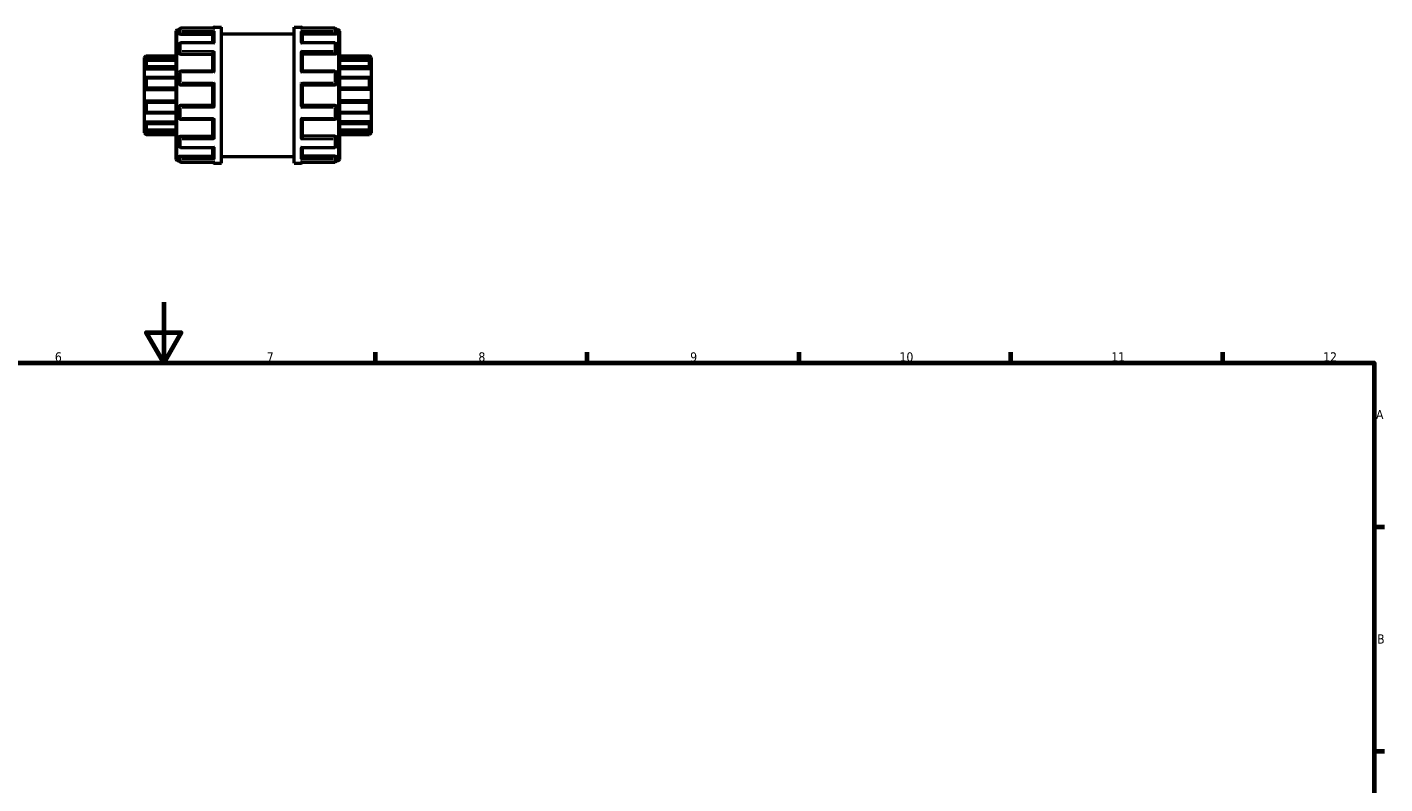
# Model space of a CAD drawing. Header units: millimetres. Extents: x -85 to 901, y -388 to 757.
# Tile 12 of 12: x 375 to 825, y 435 to 685. Entities that reach past the tile are written whole.
import ezdxf

# ---------------------------------------------------------------- set-up
doc = ezdxf.new("R2010")
doc.units = ezdxf.units.MM
for name, color, linetype, lineweight in [('Border (ANSI)', 7, 'Continuous', 70), ('Visible (ANSI)', 7, 'Continuous', 50), ('Visible Narrow (ANSI)', 7, 'Continuous', 35)]:
    doc.layers.add(name, color=color, linetype=linetype, lineweight=lineweight)
doc.styles.add('Note Text (ANSI)', font='tahoma.ttf')

# ---------------------------------------------------------------- blocks, each defined once
blk = doc.blocks.new('Borders Default Border')
at = {"layer": 'Border (ANSI)'}
for p, q in [((490.58, 574), (490.58, 577.45)), ((560.67, 574), (560.67, 577.45)), ((630.75, 574), (630.75, 577.45)), ((700.83, 574), (700.83, 577.45)), ((770.92, 574), (770.92, 577.45)), ((821, 519.75), (824.45, 519.75)), ((821, 445.5), (824.45, 445.5))]:
    blk.add_line(p, q, dxfattribs=at)
at = {"layer": 'Border (ANSI)', "flags": 128}
for points in [[(420.5, 594), (420.5, 574), (414.73, 584), (426.27, 584), (420.5, 574)], [(20, 20), (20, 574), (821, 574), (821, 20), (20, 20)]]:
    blk.add_lwpolyline(points, dxfattribs=at)
at = {"layer": 'Border (ANSI)', "attachment_point": 7, "style": 'Note Text (ANSI)'}
for s, insert, char_height in [('6', (384.49, 574.34), 3.05), ('7', (454.6, 574.4), 3.05), ('8', (524.63, 574.33), 3.05), ('9', (594.7, 574.34), 3.05), ('10', (663.96, 574.34), 3.048), ('11', (734.04, 574.4), 3.048), ('12', (804.13, 574.4), 3.048), ('A', (821.63, 555.35), 3.05), ('B', (821.99, 481.1), 3.05)]:
    blk.add_mtext(s, dxfattribs=dict(at, insert=insert, char_height=char_height))

msp = doc.modelspace()

# ---------------------------------------------------------------- linework, layer by layer
at = {"layer": 'Visible (ANSI)'}
for p, q in [((424.623, 641.255), (424.623, 683.71)), ((424.996, 684.082), (425.523, 684.082)), ((425.523, 683.143), (425.523, 684.068)), ((425.523, 683.143), (425.523, 682.843)), ((437.233, 684.627), (426.082, 684.627)), ((436.773, 679.768), (436.773, 682.948)), ((437.332, 684.982), (439.623, 684.982)), ((439.623, 639.982), (439.623, 684.982)), ((463.623, 639.982), (463.623, 684.982)), ((463.623, 684.982), (465.914, 684.982)), ((477.164, 684.627), (466.013, 684.627)), ((466.473, 679.768), (466.473, 682.948)), ((477.723, 684.082), (478.251, 684.082)), ((477.723, 684.068), (477.723, 683.143)), ((477.723, 682.843), (477.723, 683.143)), ((478.623, 683.71), (478.623, 641.255)), ((425.523, 676.682), (425.523, 679.209)), ((426.082, 682.646), (436.773, 682.646)), ((436.974, 679.768), (426.082, 679.768)), ((439.623, 682.732), (463.623, 682.732)), ((477.164, 679.768), (466.273, 679.768)), ((477.164, 682.646), (466.473, 682.646)), ((477.723, 679.209), (477.723, 676.682)), ((414.123, 674.965), (414.682, 675.524)), ((414.123, 674.797), (414.123, 674.965)), ((414.123, 674.797), (424.623, 674.797)), ((414.123, 673.645), (414.123, 674.797)), ((424.623, 673.943), (414.614, 673.943)), ((414.682, 675.524), (414.682, 675.431)), ((414.682, 675.524), (424.623, 675.524)), ((414.682, 673.872), (414.682, 672.044)), ((425.523, 676.682), (425.523, 676.509)), ((426.082, 676.073), (436.773, 676.073)), ((436.773, 670.427), (436.773, 676.251)), ((466.473, 670.427), (466.473, 676.251)), ((477.164, 676.073), (466.473, 676.073)), ((477.723, 676.509), (477.723, 676.682)), ((478.623, 675.524), (488.564, 675.524)), ((489.123, 674.797), (478.623, 674.797)), ((488.632, 673.943), (478.623, 673.943)), ((488.564, 675.431), (488.564, 675.524)), ((489.123, 674.965), (488.564, 675.524)), ((488.564, 672.044), (488.564, 673.872)), ((489.123, 674.965), (489.123, 674.797)), ((489.123, 674.797), (489.123, 673.645)), ((414.123, 671.245), (414.123, 673.645)), ((414.123, 671.245), (424.623, 671.245)), ((414.123, 668.23), (414.123, 671.245)), ((425.523, 666.416), (425.523, 669.868)), ((436.808, 670.427), (426.082, 670.427)), ((477.164, 670.427), (466.438, 670.427)), ((477.723, 669.868), (477.723, 666.416)), ((489.123, 671.245), (478.623, 671.245)), ((489.123, 673.645), (489.123, 671.245)), ((489.123, 671.245), (489.123, 668.23)), ((414.123, 664.345), (414.123, 668.23)), ((424.623, 668.287), (414.368, 668.287)), ((414.682, 667.963), (414.682, 665.004)), ((426.082, 665.857), (436.773, 665.857)), ((436.773, 659.099), (436.773, 665.865)), ((466.473, 659.099), (466.473, 665.865)), ((466.473, 665.857), (477.164, 665.857)), ((488.878, 668.287), (478.623, 668.287)), ((488.564, 665.004), (488.564, 667.963)), ((489.123, 668.23), (489.123, 664.345)), ((414.123, 664.345), (424.623, 664.345)), ((414.123, 660.619), (414.123, 664.345)), ((414.123, 656.735), (414.123, 660.619)), ((414.123, 660.619), (424.623, 660.619)), ((489.123, 664.345), (478.623, 664.345)), ((489.123, 660.619), (478.623, 660.619)), ((489.123, 664.345), (489.123, 660.619)), ((489.123, 660.619), (489.123, 656.735)), ((414.123, 653.72), (414.123, 656.735)), ((414.368, 656.677), (424.623, 656.677)), ((414.682, 659.96), (414.682, 657.001)), ((425.523, 655.096), (425.523, 658.548)), ((436.773, 659.107), (426.082, 659.107)), ((477.164, 659.107), (466.473, 659.107)), ((477.723, 658.548), (477.723, 655.096)), ((478.623, 656.677), (488.878, 656.677)), ((488.564, 657.001), (488.564, 659.96)), ((489.123, 656.735), (489.123, 653.72)), ((414.123, 651.319), (414.123, 653.72)), ((414.123, 653.72), (424.623, 653.72)), ((414.682, 652.921), (414.682, 651.092)), ((426.082, 654.538), (436.808, 654.538)), ((436.773, 648.713), (436.773, 654.538)), ((466.438, 654.538), (477.164, 654.538)), ((466.473, 648.713), (466.473, 654.538)), ((489.123, 653.72), (478.623, 653.72)), ((488.564, 651.092), (488.564, 652.921)), ((489.123, 653.72), (489.123, 651.319)), ((414.123, 650.168), (414.123, 651.319)), ((414.123, 650), (414.123, 650.168)), ((414.123, 650.168), (424.623, 650.168)), ((414.123, 650), (414.682, 649.441)), ((414.614, 651.022), (424.623, 651.022)), ((414.682, 649.534), (414.682, 649.441)), ((414.682, 649.441), (424.623, 649.441)), ((425.523, 648.456), (425.523, 648.283)), ((425.523, 645.756), (425.523, 648.283)), ((426.082, 648.892), (436.773, 648.892)), ((477.164, 648.892), (466.473, 648.892)), ((477.723, 648.283), (477.723, 648.456)), ((477.723, 648.283), (477.723, 645.756)), ((478.623, 651.022), (488.632, 651.022)), ((489.123, 650.168), (478.623, 650.168)), ((478.623, 649.441), (488.564, 649.441)), ((489.123, 650), (488.564, 649.441)), ((488.564, 649.441), (488.564, 649.534)), ((489.123, 651.319), (489.123, 650.168)), ((489.123, 650.168), (489.123, 650)), ((426.082, 645.197), (436.974, 645.197)), ((436.773, 642.017), (436.773, 645.197)), ((466.273, 645.197), (477.164, 645.197)), ((466.473, 642.017), (466.473, 645.197)), ((424.996, 640.882), (425.523, 640.882)), ((425.523, 642.122), (425.523, 641.822)), ((425.523, 640.897), (425.523, 641.822)), ((426.082, 642.318), (436.773, 642.318)), ((426.082, 640.338), (437.233, 640.338)), ((437.332, 639.982), (439.623, 639.982)), ((439.623, 642.232), (463.623, 642.232)), ((463.623, 639.982), (465.914, 639.982)), ((466.013, 640.338), (477.164, 640.338)), ((477.164, 642.318), (466.473, 642.318)), ((477.723, 641.822), (477.723, 642.122)), ((477.723, 641.822), (477.723, 640.897)), ((477.723, 640.882), (478.251, 640.882))]:
    msp.add_line(p, q, dxfattribs=at)
for centre, radius, start, end in [((424.996, 683.71), 0.373, 90, 180), ((426.082, 684.068), 0.559, 90, 180), ((437.332, 684.423), 0.559, 90, 158.66152), ((465.914, 684.423), 0.559, 21.33848, 90), ((477.164, 684.068), 0.559, 0, 90), ((478.251, 683.71), 0.373, 0, 90), ((426.082, 679.209), 0.559, 90, 180), ((477.164, 679.209), 0.559, 0, 90), ((426.082, 669.868), 0.559, 90, 180), ((477.164, 669.868), 0.559, 0, 90), ((426.082, 666.416), 0.559, 180, 270), ((477.164, 666.416), 0.559, 270, 0), ((426.082, 658.548), 0.559, 90, 180), ((477.164, 658.548), 0.559, 0, 90), ((426.082, 655.096), 0.559, 180, 270), ((477.164, 655.096), 0.559, 270, 0), ((426.082, 645.756), 0.559, 180, 270), ((477.164, 645.756), 0.559, 270, 0), ((424.996, 641.255), 0.373, 180, 270), ((426.082, 640.897), 0.559, 180, 270), ((437.332, 640.541), 0.559, 201.33848, 270), ((465.914, 640.541), 0.559, 270, 338.66152), ((477.164, 640.897), 0.559, 270, 0), ((478.251, 641.255), 0.373, 270, 0)]:
    msp.add_arc(centre, radius, start, end, dxfattribs=at)
for points, knots in [([(426.082, 682.646), (426.012, 682.646), (425.937, 682.651), (425.8, 682.672), (425.737, 682.687), (425.638, 682.722), (425.595, 682.745), (425.537, 682.793), (425.523, 682.819), (425.523, 682.843)], [0, 0, 0, 0, 0.021032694, 0.021032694, 0.042065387, 0.042065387, 0.063457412, 0.063457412, 0.084849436, 0.084849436, 0.084849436, 0.084849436]), ([(436.773, 682.948), (436.773, 682.997), (436.781, 683.048), (436.81, 683.156), (436.834, 683.212), (436.9, 683.332), (436.947, 683.394), (437.046, 683.499), (437.099, 683.544), (437.211, 683.618), (437.27, 683.648), (437.33, 683.668), (437.331, 683.669), (437.332, 683.669)], [0, 0, 0, 0, 0.01571096, 0.01571096, 0.03372509, 0.03372509, 0.0577251, 0.0577251, 0.08141834, 0.08141834, 0.10630015, 0.10630015, 0.10677132, 0.10677132, 0.10677132, 0.10677132]), ([(437.332, 684.618), (437.331, 684.618), (437.33, 684.618), (437.297, 684.624), (437.265, 684.627), (437.233, 684.627)], [-0.000475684, -0.000475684, -0.000475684, -0.000475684, 0, 0, 0.013623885, 0.013623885, 0.013623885, 0.013623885]), ([(466.013, 684.627), (465.982, 684.627), (465.95, 684.624), (465.917, 684.618), (465.915, 684.618), (465.914, 684.618)], [0.092806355, 0.092806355, 0.092806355, 0.092806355, 0.106300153, 0.106300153, 0.106771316, 0.106771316, 0.106771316, 0.106771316]), ([(465.914, 683.669), (465.915, 683.669), (465.917, 683.668), (465.976, 683.648), (466.034, 683.619), (466.144, 683.547), (466.196, 683.503), (466.296, 683.399), (466.343, 683.337), (466.411, 683.216), (466.435, 683.16), (466.465, 683.052), (466.473, 683.001), (466.473, 682.951), (466.473, 682.949), (466.473, 682.948)], [-0.00047568, -0.00047568, -0.00047568, -0.00047568, 0, 0, 0.02470847, 0.02470847, 0.04827211, 0.04827211, 0.07271847, 0.07271847, 0.0910156, 0.0910156, 0.10689384, 0.10689384, 0.10731487, 0.10731487, 0.10731487, 0.10731487]), ([(477.723, 682.843), (477.723, 682.819), (477.709, 682.793), (477.652, 682.745), (477.609, 682.722), (477.509, 682.687), (477.446, 682.672), (477.309, 682.651), (477.234, 682.646), (477.164, 682.646)], [0.085028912, 0.085028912, 0.085028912, 0.085028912, 0.106420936, 0.106420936, 0.127812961, 0.127812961, 0.148845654, 0.148845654, 0.169878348, 0.169878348, 0.169878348, 0.169878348]), ([(437.332, 679.635), (437.331, 679.636), (437.33, 679.637), (437.271, 679.675), (437.213, 679.706), (437.103, 679.749), (437.05, 679.763), (436.992, 679.768), (436.983, 679.768), (436.974, 679.768)], [-0.000475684, -0.000475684, -0.000475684, -0.000475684, 0, 0, 0.024708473, 0.024708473, 0.048272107, 0.048272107, 0.052729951, 0.052729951, 0.052729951, 0.052729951]), ([(466.273, 679.768), (466.265, 679.768), (466.258, 679.768), (466.201, 679.764), (466.147, 679.75), (466.036, 679.707), (465.977, 679.676), (465.917, 679.637), (465.915, 679.636), (465.914, 679.635)], [0.05407203, 0.05407203, 0.05407203, 0.05407203, 0.057725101, 0.057725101, 0.081418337, 0.081418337, 0.106300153, 0.106300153, 0.106771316, 0.106771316, 0.106771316, 0.106771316]), ([(414.682, 675.431), (414.682, 675.426), (414.678, 675.417), (414.662, 675.391), (414.65, 675.374), (414.605, 675.315), (414.561, 675.263), (414.461, 675.148), (414.394, 675.075), (414.257, 674.931), (414.188, 674.861), (414.123, 674.797)], [0.10539453, 0.10539453, 0.10539453, 0.10539453, 0.11728084, 0.11728084, 0.12916716, 0.12916716, 0.15293979, 0.15293979, 0.18186442, 0.18186442, 0.20902736, 0.20902736, 0.20902736, 0.20902736]), ([(414.123, 673.645), (414.188, 673.703), (414.257, 673.759), (414.394, 673.855), (414.461, 673.895), (414.561, 673.937), (414.605, 673.948), (414.65, 673.938), (414.662, 673.93), (414.678, 673.907), (414.682, 673.892), (414.682, 673.872)], [0.20096966, 0.20096966, 0.20096966, 0.20096966, 0.2281326, 0.2281326, 0.25705723, 0.25705723, 0.28082986, 0.28082986, 0.29271618, 0.29271618, 0.3046025, 0.3046025, 0.3046025, 0.3046025]), ([(426.082, 676.073), (426.012, 676.073), (425.937, 676.084), (425.8, 676.128), (425.737, 676.162), (425.638, 676.239), (425.595, 676.289), (425.537, 676.396), (425.523, 676.454), (425.523, 676.509)], [0, 0, 0, 0, 0.021032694, 0.021032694, 0.042065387, 0.042065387, 0.063457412, 0.063457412, 0.084849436, 0.084849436, 0.084849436, 0.084849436]), ([(436.773, 676.251), (436.773, 676.285), (436.781, 676.323), (436.81, 676.412), (436.834, 676.463), (436.9, 676.581), (436.947, 676.648), (437.046, 676.773), (437.099, 676.832), (437.211, 676.943), (437.27, 676.995), (437.33, 677.042), (437.331, 677.043), (437.332, 677.044)], [0, 0, 0, 0, 0.01571096, 0.01571096, 0.03372509, 0.03372509, 0.0577251, 0.0577251, 0.08141834, 0.08141834, 0.10630015, 0.10630015, 0.10677132, 0.10677132, 0.10677132, 0.10677132]), ([(465.914, 677.044), (465.915, 677.043), (465.917, 677.042), (465.976, 676.996), (466.034, 676.945), (466.144, 676.836), (466.196, 676.778), (466.296, 676.654), (466.343, 676.586), (466.411, 676.467), (466.435, 676.416), (466.465, 676.326), (466.473, 676.288), (466.473, 676.253), (466.473, 676.252), (466.473, 676.251)], [-0.00047568, -0.00047568, -0.00047568, -0.00047568, 0, 0, 0.02470847, 0.02470847, 0.04827211, 0.04827211, 0.07271847, 0.07271847, 0.0910156, 0.0910156, 0.10689384, 0.10689384, 0.10731487, 0.10731487, 0.10731487, 0.10731487]), ([(477.723, 676.509), (477.723, 676.454), (477.709, 676.396), (477.652, 676.289), (477.609, 676.239), (477.509, 676.162), (477.446, 676.128), (477.309, 676.084), (477.234, 676.073), (477.164, 676.073)], [0.085028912, 0.085028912, 0.085028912, 0.085028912, 0.106420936, 0.106420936, 0.127812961, 0.127812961, 0.148845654, 0.148845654, 0.169878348, 0.169878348, 0.169878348, 0.169878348]), ([(489.123, 674.797), (489.059, 674.861), (488.989, 674.931), (488.853, 675.075), (488.786, 675.148), (488.685, 675.263), (488.642, 675.315), (488.596, 675.374), (488.584, 675.391), (488.568, 675.417), (488.564, 675.426), (488.564, 675.431)], [0.20096966, 0.20096966, 0.20096966, 0.20096966, 0.2281326, 0.2281326, 0.25705723, 0.25705723, 0.28082986, 0.28082986, 0.29271618, 0.29271618, 0.3046025, 0.3046025, 0.3046025, 0.3046025]), ([(488.564, 673.872), (488.564, 673.892), (488.568, 673.907), (488.584, 673.93), (488.596, 673.938), (488.642, 673.948), (488.685, 673.937), (488.786, 673.895), (488.853, 673.855), (488.989, 673.759), (489.059, 673.703), (489.123, 673.645)], [0.10539453, 0.10539453, 0.10539453, 0.10539453, 0.11728084, 0.11728084, 0.12916716, 0.12916716, 0.15293979, 0.15293979, 0.18186442, 0.18186442, 0.20902736, 0.20902736, 0.20902736, 0.20902736]), ([(414.682, 672.044), (414.682, 672.017), (414.678, 671.986), (414.662, 671.921), (414.65, 671.887), (414.605, 671.781), (414.561, 671.707), (414.461, 671.563), (414.394, 671.485), (414.257, 671.349), (414.188, 671.291), (414.123, 671.245)], [0.10539453, 0.10539453, 0.10539453, 0.10539453, 0.11728084, 0.11728084, 0.12916716, 0.12916716, 0.15293979, 0.15293979, 0.18186442, 0.18186442, 0.20902736, 0.20902736, 0.20902736, 0.20902736]), ([(437.332, 670.056), (437.331, 670.057), (437.33, 670.058), (437.271, 670.115), (437.213, 670.167), (437.103, 670.259), (437.05, 670.3), (436.951, 670.369), (436.903, 670.397), (436.842, 670.422), (436.823, 670.427), (436.808, 670.427)], [-0.000475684, -0.000475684, -0.000475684, -0.000475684, 0, 0, 0.024708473, 0.024708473, 0.048272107, 0.048272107, 0.07271847, 0.07271847, 0.086712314, 0.086712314, 0.086712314, 0.086712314]), ([(466.438, 670.427), (466.424, 670.427), (466.406, 670.422), (466.347, 670.399), (466.3, 670.371), (466.201, 670.303), (466.147, 670.262), (466.036, 670.169), (465.977, 670.116), (465.917, 670.058), (465.915, 670.057), (465.914, 670.056)], [0.020410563, 0.020410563, 0.020410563, 0.020410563, 0.033725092, 0.033725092, 0.057725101, 0.057725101, 0.081418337, 0.081418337, 0.106300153, 0.106300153, 0.106771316, 0.106771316, 0.106771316, 0.106771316]), ([(489.123, 671.245), (489.059, 671.291), (488.989, 671.349), (488.853, 671.485), (488.786, 671.563), (488.685, 671.707), (488.642, 671.781), (488.596, 671.887), (488.584, 671.921), (488.568, 671.986), (488.564, 672.017), (488.564, 672.044)], [0.20096966, 0.20096966, 0.20096966, 0.20096966, 0.2281326, 0.2281326, 0.25705723, 0.25705723, 0.28082986, 0.28082986, 0.29271618, 0.29271618, 0.3046025, 0.3046025, 0.3046025, 0.3046025]), ([(414.123, 668.23), (414.188, 668.259), (414.257, 668.279), (414.394, 668.292), (414.461, 668.283), (414.561, 668.236), (414.605, 668.201), (414.65, 668.126), (414.662, 668.097), (414.678, 668.034), (414.682, 667.999), (414.682, 667.963)], [0.20096966, 0.20096966, 0.20096966, 0.20096966, 0.2281326, 0.2281326, 0.25705723, 0.25705723, 0.28082986, 0.28082986, 0.29271618, 0.29271618, 0.3046025, 0.3046025, 0.3046025, 0.3046025]), ([(414.682, 665.004), (414.682, 664.965), (414.678, 664.925), (414.662, 664.846), (414.65, 664.807), (414.605, 664.695), (414.561, 664.628), (414.461, 664.51), (414.394, 664.456), (414.257, 664.38), (414.188, 664.357), (414.123, 664.345)], [0.10539453, 0.10539453, 0.10539453, 0.10539453, 0.11728084, 0.11728084, 0.12916716, 0.12916716, 0.15293979, 0.15293979, 0.18186442, 0.18186442, 0.20902736, 0.20902736, 0.20902736, 0.20902736]), ([(436.773, 665.865), (436.773, 665.874), (436.781, 665.89), (436.81, 665.936), (436.834, 665.968), (436.9, 666.052), (436.947, 666.106), (437.046, 666.218), (437.099, 666.276), (437.211, 666.394), (437.27, 666.454), (437.33, 666.514), (437.331, 666.515), (437.332, 666.516)], [0, 0, 0, 0, 0.01571096, 0.01571096, 0.03372509, 0.03372509, 0.0577251, 0.0577251, 0.08141834, 0.08141834, 0.10630015, 0.10630015, 0.10677132, 0.10677132, 0.10677132, 0.10677132]), ([(465.914, 666.516), (465.915, 666.515), (465.917, 666.514), (465.976, 666.455), (466.034, 666.396), (466.144, 666.28), (466.196, 666.223), (466.296, 666.111), (466.343, 666.056), (466.411, 665.971), (466.435, 665.939), (466.465, 665.891), (466.473, 665.875), (466.473, 665.866), (466.473, 665.865), (466.473, 665.865)], [-0.00047568, -0.00047568, -0.00047568, -0.00047568, 0, 0, 0.02470847, 0.02470847, 0.04827211, 0.04827211, 0.07271847, 0.07271847, 0.0910156, 0.0910156, 0.10689384, 0.10689384, 0.10731487, 0.10731487, 0.10731487, 0.10731487]), ([(488.564, 667.963), (488.564, 667.999), (488.568, 668.034), (488.584, 668.097), (488.596, 668.126), (488.642, 668.201), (488.685, 668.236), (488.786, 668.283), (488.853, 668.292), (488.989, 668.279), (489.059, 668.259), (489.123, 668.23)], [0.10539453, 0.10539453, 0.10539453, 0.10539453, 0.11728084, 0.11728084, 0.12916716, 0.12916716, 0.15293979, 0.15293979, 0.18186442, 0.18186442, 0.20902736, 0.20902736, 0.20902736, 0.20902736]), ([(489.123, 664.345), (489.059, 664.357), (488.989, 664.38), (488.853, 664.456), (488.786, 664.51), (488.685, 664.628), (488.642, 664.695), (488.596, 664.807), (488.584, 664.846), (488.568, 664.925), (488.564, 664.965), (488.564, 665.004)], [0.20096966, 0.20096966, 0.20096966, 0.20096966, 0.2281326, 0.2281326, 0.25705723, 0.25705723, 0.28082986, 0.28082986, 0.29271618, 0.29271618, 0.3046025, 0.3046025, 0.3046025, 0.3046025]), ([(414.123, 660.619), (414.188, 660.608), (414.257, 660.585), (414.394, 660.509), (414.461, 660.455), (414.561, 660.337), (414.605, 660.27), (414.65, 660.158), (414.662, 660.119), (414.678, 660.039), (414.682, 659.999), (414.682, 659.96)], [0.20096966, 0.20096966, 0.20096966, 0.20096966, 0.2281326, 0.2281326, 0.25705723, 0.25705723, 0.28082986, 0.28082986, 0.29271618, 0.29271618, 0.3046025, 0.3046025, 0.3046025, 0.3046025]), ([(488.564, 659.96), (488.564, 659.999), (488.568, 660.039), (488.584, 660.119), (488.596, 660.158), (488.642, 660.27), (488.685, 660.337), (488.786, 660.455), (488.853, 660.509), (488.989, 660.585), (489.059, 660.608), (489.123, 660.619)], [0.10539453, 0.10539453, 0.10539453, 0.10539453, 0.11728084, 0.11728084, 0.12916716, 0.12916716, 0.15293979, 0.15293979, 0.18186442, 0.18186442, 0.20902736, 0.20902736, 0.20902736, 0.20902736]), ([(414.682, 657.001), (414.682, 656.966), (414.678, 656.931), (414.662, 656.868), (414.65, 656.839), (414.605, 656.764), (414.561, 656.728), (414.461, 656.682), (414.394, 656.673), (414.257, 656.686), (414.188, 656.706), (414.123, 656.735)], [0.10539453, 0.10539453, 0.10539453, 0.10539453, 0.11728084, 0.11728084, 0.12916716, 0.12916716, 0.15293979, 0.15293979, 0.18186442, 0.18186442, 0.20902736, 0.20902736, 0.20902736, 0.20902736]), ([(437.332, 658.448), (437.331, 658.449), (437.33, 658.45), (437.271, 658.509), (437.213, 658.569), (437.103, 658.685), (437.05, 658.742), (436.951, 658.854), (436.903, 658.909), (436.836, 658.994), (436.812, 659.026), (436.781, 659.073), (436.774, 659.09), (436.773, 659.099), (436.773, 659.099), (436.773, 659.099)], [-0.00047568, -0.00047568, -0.00047568, -0.00047568, 0, 0, 0.02470847, 0.02470847, 0.04827211, 0.04827211, 0.07271847, 0.07271847, 0.0910156, 0.0910156, 0.10689384, 0.10689384, 0.10731487, 0.10731487, 0.10731487, 0.10731487]), ([(466.473, 659.099), (466.473, 659.091), (466.466, 659.075), (466.436, 659.028), (466.413, 658.997), (466.347, 658.913), (466.3, 658.859), (466.201, 658.747), (466.147, 658.689), (466.036, 658.571), (465.977, 658.51), (465.917, 658.45), (465.915, 658.449), (465.914, 658.448)], [0, 0, 0, 0, 0.01571096, 0.01571096, 0.03372509, 0.03372509, 0.0577251, 0.0577251, 0.08141834, 0.08141834, 0.10630015, 0.10630015, 0.10677132, 0.10677132, 0.10677132, 0.10677132]), ([(489.123, 656.735), (489.059, 656.706), (488.989, 656.686), (488.853, 656.673), (488.786, 656.682), (488.685, 656.728), (488.642, 656.764), (488.596, 656.839), (488.584, 656.868), (488.568, 656.931), (488.564, 656.966), (488.564, 657.001)], [0.20096966, 0.20096966, 0.20096966, 0.20096966, 0.2281326, 0.2281326, 0.25705723, 0.25705723, 0.28082986, 0.28082986, 0.29271618, 0.29271618, 0.3046025, 0.3046025, 0.3046025, 0.3046025]), ([(414.123, 653.72), (414.188, 653.674), (414.257, 653.616), (414.394, 653.48), (414.461, 653.401), (414.561, 653.258), (414.605, 653.184), (414.65, 653.078), (414.662, 653.043), (414.678, 652.978), (414.682, 652.948), (414.682, 652.921)], [0.20096966, 0.20096966, 0.20096966, 0.20096966, 0.2281326, 0.2281326, 0.25705723, 0.25705723, 0.28082986, 0.28082986, 0.29271618, 0.29271618, 0.3046025, 0.3046025, 0.3046025, 0.3046025]), ([(436.808, 654.538), (436.823, 654.538), (436.841, 654.542), (436.9, 654.566), (436.947, 654.593), (437.046, 654.662), (437.099, 654.703), (437.211, 654.796), (437.27, 654.849), (437.33, 654.906), (437.331, 654.907), (437.332, 654.908)], [0.020410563, 0.020410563, 0.020410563, 0.020410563, 0.033725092, 0.033725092, 0.057725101, 0.057725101, 0.081418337, 0.081418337, 0.106300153, 0.106300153, 0.106771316, 0.106771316, 0.106771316, 0.106771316]), ([(465.914, 654.908), (465.915, 654.907), (465.917, 654.906), (465.976, 654.85), (466.034, 654.798), (466.144, 654.706), (466.196, 654.665), (466.296, 654.596), (466.343, 654.568), (466.404, 654.543), (466.423, 654.538), (466.438, 654.538)], [-0.000475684, -0.000475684, -0.000475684, -0.000475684, 0, 0, 0.024708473, 0.024708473, 0.048272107, 0.048272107, 0.07271847, 0.07271847, 0.086712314, 0.086712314, 0.086712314, 0.086712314]), ([(488.564, 652.921), (488.564, 652.948), (488.568, 652.978), (488.584, 653.043), (488.596, 653.078), (488.642, 653.184), (488.685, 653.258), (488.786, 653.401), (488.853, 653.48), (488.989, 653.616), (489.059, 653.674), (489.123, 653.72)], [0.10539453, 0.10539453, 0.10539453, 0.10539453, 0.11728084, 0.11728084, 0.12916716, 0.12916716, 0.15293979, 0.15293979, 0.18186442, 0.18186442, 0.20902736, 0.20902736, 0.20902736, 0.20902736]), ([(414.682, 651.092), (414.682, 651.073), (414.678, 651.057), (414.662, 651.034), (414.65, 651.027), (414.605, 651.017), (414.561, 651.027), (414.461, 651.07), (414.394, 651.109), (414.257, 651.206), (414.188, 651.262), (414.123, 651.319)], [0.10539453, 0.10539453, 0.10539453, 0.10539453, 0.11728084, 0.11728084, 0.12916716, 0.12916716, 0.15293979, 0.15293979, 0.18186442, 0.18186442, 0.20902736, 0.20902736, 0.20902736, 0.20902736]), ([(414.123, 650.168), (414.188, 650.104), (414.257, 650.033), (414.394, 649.89), (414.461, 649.817), (414.561, 649.701), (414.605, 649.65), (414.65, 649.59), (414.662, 649.573), (414.678, 649.547), (414.682, 649.538), (414.682, 649.534)], [0.20096966, 0.20096966, 0.20096966, 0.20096966, 0.2281326, 0.2281326, 0.25705723, 0.25705723, 0.28082986, 0.28082986, 0.29271618, 0.29271618, 0.3046025, 0.3046025, 0.3046025, 0.3046025]), ([(425.523, 648.456), (425.523, 648.51), (425.537, 648.568), (425.595, 648.676), (425.638, 648.725), (425.737, 648.803), (425.8, 648.837), (425.937, 648.881), (426.012, 648.892), (426.082, 648.892)], [-0.084849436, -0.084849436, -0.084849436, -0.084849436, -0.063457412, -0.063457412, -0.042065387, -0.042065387, -0.021032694, -0.021032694, 0, 0, 0, 0]), ([(437.332, 647.921), (437.331, 647.922), (437.33, 647.923), (437.271, 647.968), (437.213, 648.02), (437.103, 648.128), (437.05, 648.186), (436.951, 648.311), (436.903, 648.379), (436.836, 648.497), (436.812, 648.548), (436.781, 648.638), (436.774, 648.677), (436.773, 648.712), (436.773, 648.712), (436.773, 648.713)], [-0.00047568, -0.00047568, -0.00047568, -0.00047568, 0, 0, 0.02470847, 0.02470847, 0.04827211, 0.04827211, 0.07271847, 0.07271847, 0.0910156, 0.0910156, 0.10689384, 0.10689384, 0.10731487, 0.10731487, 0.10731487, 0.10731487]), ([(466.473, 648.713), (466.473, 648.68), (466.466, 648.642), (466.436, 648.552), (466.413, 648.502), (466.347, 648.384), (466.3, 648.317), (466.201, 648.191), (466.147, 648.132), (466.036, 648.021), (465.977, 647.969), (465.917, 647.923), (465.915, 647.922), (465.914, 647.921)], [0, 0, 0, 0, 0.01571096, 0.01571096, 0.03372509, 0.03372509, 0.0577251, 0.0577251, 0.08141834, 0.08141834, 0.10630015, 0.10630015, 0.10677132, 0.10677132, 0.10677132, 0.10677132]), ([(477.164, 648.892), (477.234, 648.892), (477.309, 648.881), (477.446, 648.837), (477.509, 648.803), (477.609, 648.725), (477.652, 648.676), (477.709, 648.568), (477.723, 648.51), (477.723, 648.456)], [0.169878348, 0.169878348, 0.169878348, 0.169878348, 0.190911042, 0.190911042, 0.211943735, 0.211943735, 0.23333576, 0.23333576, 0.254727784, 0.254727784, 0.254727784, 0.254727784]), ([(489.123, 651.319), (489.059, 651.262), (488.989, 651.206), (488.853, 651.109), (488.786, 651.07), (488.685, 651.027), (488.642, 651.017), (488.596, 651.027), (488.584, 651.034), (488.568, 651.057), (488.564, 651.073), (488.564, 651.092)], [0.20096966, 0.20096966, 0.20096966, 0.20096966, 0.2281326, 0.2281326, 0.25705723, 0.25705723, 0.28082986, 0.28082986, 0.29271618, 0.29271618, 0.3046025, 0.3046025, 0.3046025, 0.3046025]), ([(488.564, 649.534), (488.564, 649.538), (488.568, 649.547), (488.584, 649.573), (488.596, 649.59), (488.642, 649.65), (488.685, 649.701), (488.786, 649.817), (488.853, 649.89), (488.989, 650.033), (489.059, 650.104), (489.123, 650.168)], [0.10539453, 0.10539453, 0.10539453, 0.10539453, 0.11728084, 0.11728084, 0.12916716, 0.12916716, 0.15293979, 0.15293979, 0.18186442, 0.18186442, 0.20902736, 0.20902736, 0.20902736, 0.20902736]), ([(436.974, 645.197), (436.981, 645.197), (436.989, 645.197), (437.046, 645.201), (437.099, 645.214), (437.211, 645.258), (437.27, 645.289), (437.33, 645.328), (437.331, 645.329), (437.332, 645.33)], [0.05407203, 0.05407203, 0.05407203, 0.05407203, 0.057725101, 0.057725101, 0.081418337, 0.081418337, 0.106300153, 0.106300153, 0.106771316, 0.106771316, 0.106771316, 0.106771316]), ([(465.914, 645.33), (465.915, 645.329), (465.917, 645.328), (465.976, 645.29), (466.034, 645.259), (466.144, 645.215), (466.196, 645.202), (466.254, 645.197), (466.264, 645.197), (466.273, 645.197)], [-0.000475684, -0.000475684, -0.000475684, -0.000475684, 0, 0, 0.024708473, 0.024708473, 0.048272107, 0.048272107, 0.052729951, 0.052729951, 0.052729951, 0.052729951]), ([(425.523, 642.122), (425.523, 642.146), (425.537, 642.172), (425.595, 642.22), (425.638, 642.242), (425.737, 642.277), (425.8, 642.293), (425.937, 642.313), (426.012, 642.318), (426.082, 642.318)], [-0.084849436, -0.084849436, -0.084849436, -0.084849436, -0.063457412, -0.063457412, -0.042065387, -0.042065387, -0.021032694, -0.021032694, 0, 0, 0, 0]), ([(437.332, 641.295), (437.331, 641.296), (437.33, 641.296), (437.271, 641.317), (437.213, 641.345), (437.103, 641.418), (437.05, 641.461), (436.951, 641.565), (436.903, 641.627), (436.836, 641.748), (436.812, 641.804), (436.781, 641.913), (436.774, 641.963), (436.773, 642.014), (436.773, 642.015), (436.773, 642.017)], [-0.00047568, -0.00047568, -0.00047568, -0.00047568, 0, 0, 0.02470847, 0.02470847, 0.04827211, 0.04827211, 0.07271847, 0.07271847, 0.0910156, 0.0910156, 0.10689384, 0.10689384, 0.10731487, 0.10731487, 0.10731487, 0.10731487]), ([(437.233, 640.338), (437.265, 640.338), (437.297, 640.341), (437.33, 640.347), (437.331, 640.347), (437.332, 640.347)], [0.092806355, 0.092806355, 0.092806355, 0.092806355, 0.106300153, 0.106300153, 0.106771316, 0.106771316, 0.106771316, 0.106771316]), ([(466.473, 642.017), (466.473, 641.968), (466.466, 641.917), (466.436, 641.809), (466.413, 641.753), (466.347, 641.632), (466.3, 641.57), (466.201, 641.465), (466.147, 641.421), (466.036, 641.346), (465.977, 641.317), (465.917, 641.296), (465.915, 641.296), (465.914, 641.295)], [0, 0, 0, 0, 0.01571096, 0.01571096, 0.03372509, 0.03372509, 0.0577251, 0.0577251, 0.08141834, 0.08141834, 0.10630015, 0.10630015, 0.10677132, 0.10677132, 0.10677132, 0.10677132]), ([(465.914, 640.347), (465.915, 640.347), (465.917, 640.347), (465.95, 640.341), (465.982, 640.338), (466.013, 640.338)], [-0.000475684, -0.000475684, -0.000475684, -0.000475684, 0, 0, 0.013623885, 0.013623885, 0.013623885, 0.013623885]), ([(477.164, 642.318), (477.234, 642.318), (477.309, 642.313), (477.446, 642.293), (477.509, 642.277), (477.609, 642.242), (477.652, 642.22), (477.709, 642.172), (477.723, 642.146), (477.723, 642.122)], [0.169878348, 0.169878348, 0.169878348, 0.169878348, 0.190911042, 0.190911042, 0.211943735, 0.211943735, 0.23333576, 0.23333576, 0.254727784, 0.254727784, 0.254727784, 0.254727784])]:
    msp.add_open_spline(points, degree=3, knots=knots, dxfattribs=at)
at = {"layer": 'Visible Narrow (ANSI)'}
for p, q in [((424.996, 683.816), (424.996, 641.148)), ((426.082, 684.619), (426.082, 684.627)), ((426.082, 684.584), (426.082, 683.73)), ((426.082, 682.907), (426.082, 683.651)), ((426.082, 682.657), (426.082, 682.853)), ((426.617, 682.863), (436.239, 682.863)), ((426.645, 684.618), (436.77, 684.618)), ((436.77, 683.669), (426.645, 683.669)), ((437.332, 684.981), (437.332, 684.653)), ((437.332, 683.529), (437.332, 679.895)), ((465.914, 684.653), (465.914, 684.981)), ((465.914, 679.895), (465.914, 683.529)), ((466.477, 684.618), (476.602, 684.618)), ((476.602, 683.669), (466.477, 683.669)), ((467.008, 682.863), (476.63, 682.863)), ((477.164, 684.627), (477.164, 684.619)), ((477.164, 683.73), (477.164, 684.584)), ((477.164, 683.651), (477.164, 682.907)), ((477.164, 682.853), (477.164, 682.657)), ((478.251, 641.148), (478.251, 683.816)), ((426.082, 679.648), (426.082, 679.768)), ((426.082, 679.516), (426.082, 677.183)), ((426.645, 679.635), (436.77, 679.635)), ((466.477, 679.635), (476.602, 679.635)), ((477.164, 679.768), (477.164, 679.648)), ((477.164, 677.183), (477.164, 679.516)), ((424.126, 675.431), (415.179, 675.431)), ((415.179, 673.872), (424.126, 673.872)), ((426.082, 676.224), (426.082, 677.005)), ((426.082, 676.079), (426.082, 676.192)), ((426.617, 676.198), (436.239, 676.198)), ((436.77, 677.044), (426.645, 677.044)), ((437.332, 676.732), (437.332, 670.437)), ((465.914, 670.437), (465.914, 676.732)), ((476.602, 677.044), (466.477, 677.044)), ((467.008, 676.198), (476.63, 676.198)), ((477.164, 677.005), (477.164, 676.224)), ((477.164, 676.192), (477.164, 676.079)), ((488.067, 675.431), (479.12, 675.431)), ((479.12, 673.872), (488.067, 673.872)), ((424.126, 672.044), (415.179, 672.044)), ((426.082, 670.088), (426.082, 670.426)), ((426.082, 669.883), (426.082, 666.697)), ((426.645, 670.056), (436.77, 670.056)), ((466.477, 670.056), (476.602, 670.056)), ((477.164, 670.426), (477.164, 670.088)), ((477.164, 666.697), (477.164, 669.883)), ((488.067, 672.044), (479.12, 672.044)), ((415.179, 667.963), (424.126, 667.963)), ((424.126, 665.004), (415.179, 665.004)), ((426.082, 665.859), (426.082, 666.468)), ((436.77, 666.516), (426.645, 666.516)), ((437.332, 666.117), (437.332, 658.848)), ((465.914, 658.848), (465.914, 666.117)), ((476.602, 666.516), (466.477, 666.516)), ((477.164, 666.468), (477.164, 665.859)), ((479.12, 667.963), (488.067, 667.963)), ((488.067, 665.004), (479.12, 665.004)), ((415.179, 659.96), (424.126, 659.96)), ((424.126, 657.001), (415.179, 657.001)), ((426.082, 658.497), (426.082, 659.105)), ((426.082, 658.268), (426.082, 655.081)), ((426.645, 658.448), (436.77, 658.448)), ((466.477, 658.448), (476.602, 658.448)), ((477.164, 659.105), (477.164, 658.497)), ((477.164, 655.081), (477.164, 658.268)), ((479.12, 659.96), (488.067, 659.96)), ((488.067, 657.001), (479.12, 657.001)), ((415.179, 652.921), (424.126, 652.921)), ((426.082, 654.539), (426.082, 654.876)), ((436.77, 654.908), (426.645, 654.908)), ((437.332, 654.528), (437.332, 648.233)), ((465.914, 648.233), (465.914, 654.528)), ((476.602, 654.908), (466.477, 654.908)), ((477.164, 654.876), (477.164, 654.539)), ((479.12, 652.921), (488.067, 652.921)), ((424.126, 651.092), (415.179, 651.092)), ((415.179, 649.534), (424.126, 649.534)), ((426.082, 648.773), (426.082, 648.886)), ((426.082, 647.96), (426.082, 648.74)), ((426.082, 647.782), (426.082, 645.449)), ((436.239, 648.767), (426.617, 648.767)), ((426.645, 647.921), (436.77, 647.921)), ((466.477, 647.921), (476.602, 647.921)), ((476.63, 648.767), (467.008, 648.767)), ((477.164, 648.886), (477.164, 648.773)), ((477.164, 648.74), (477.164, 647.96)), ((477.164, 645.449), (477.164, 647.782)), ((488.067, 651.092), (479.12, 651.092)), ((479.12, 649.534), (488.067, 649.534)), ((426.082, 645.197), (426.082, 645.317)), ((436.77, 645.33), (426.645, 645.33)), ((437.332, 645.07), (437.332, 641.435)), ((465.914, 641.435), (465.914, 645.07)), ((476.602, 645.33), (466.477, 645.33)), ((477.164, 645.317), (477.164, 645.197)), ((426.082, 642.112), (426.082, 642.308)), ((426.082, 641.314), (426.082, 642.058)), ((426.082, 641.234), (426.082, 640.381)), ((426.082, 640.338), (426.082, 640.346)), ((436.239, 642.101), (426.617, 642.101)), ((426.645, 641.295), (436.77, 641.295)), ((436.77, 640.347), (426.645, 640.347)), ((437.332, 640.311), (437.332, 639.983)), ((465.914, 639.983), (465.914, 640.311)), ((466.477, 641.295), (476.602, 641.295)), ((476.602, 640.347), (466.477, 640.347)), ((476.63, 642.101), (467.008, 642.101)), ((477.164, 642.308), (477.164, 642.112)), ((477.164, 642.058), (477.164, 641.314)), ((477.164, 640.381), (477.164, 641.234)), ((477.164, 640.346), (477.164, 640.338))]:
    msp.add_line(p, q, dxfattribs=at)
for centre, major_axis, ratio, start_param, end_param in [((426.082, 684.068), (-0.559, 0), 0.9837953, 4.7909288, 6.2046455), ((426.082, 683.143), (-0.559, 0), 0.9416394, 4.7909288, 6.2046455), ((426.082, 683.143), (-0.559, 0), 0.5, 0.0785398, 1.4922565), ((477.164, 684.068), (0.559, 0), 0.9837953, 0.0785398, 1.4922565), ((477.164, 683.143), (0.559, 0), 0.9416394, 0.0785398, 1.4922565), ((477.164, 683.143), (0.559, 0), 0.5, 4.7909288, 6.2046455), ((426.082, 679.209), (-0.559, 0), 0.7623441, 4.7909288, 6.2046455), ((477.164, 679.209), (0.559, 0), 0.7623441, 0.0785398, 1.4922565), ((426.082, 676.682), (-0.559, 0), 0.6471719, 4.7909288, 6.2046455), ((426.082, 676.682), (-0.559, 0), 0.8660254, 0.0785398, 1.4922565), ((477.164, 676.682), (0.559, 0), 0.6471719, 0.0785398, 1.4922565), ((477.164, 676.682), (0.559, 0), 0.8660254, 4.7909288, 6.2046455), ((426.082, 669.868), (-0.559, 0), 0.3366234, 4.7909288, 6.2046455), ((477.164, 669.868), (0.559, 0), 0.3366234, 0.0785398, 1.4922565), ((426.082, 666.416), (-0.559, 0), 0.1792953, 4.7909288, 6.2046455), ((477.164, 666.416), (0.559, 0), 0.1792953, 0.0785398, 1.4922565), ((426.082, 658.548), (-0.559, 0), 0.1792953, 0.0785398, 1.4922565), ((477.164, 658.548), (0.559, 0), 0.1792953, 4.7909288, 6.2046455), ((426.082, 655.096), (-0.559, 0), 0.3366234, 0.0785398, 1.4922565), ((477.164, 655.096), (0.559, 0), 0.3366234, 4.7909288, 6.2046455), ((426.082, 648.283), (-0.559, 0), 0.8660254, 4.7909288, 6.2046455), ((426.082, 648.283), (-0.559, 0), 0.6471719, 0.0785398, 1.4922565), ((477.164, 648.283), (0.559, 0), 0.8660254, 0.0785398, 1.4922565), ((477.164, 648.283), (0.559, 0), 0.6471719, 4.7909288, 6.2046455), ((426.082, 645.756), (-0.559, 0), 0.7623441, 0.0785398, 1.4922565), ((477.164, 645.756), (0.559, 0), 0.7623441, 4.7909288, 6.2046455), ((426.082, 641.822), (-0.559, 0), 0.5, 4.7909288, 6.2046455), ((426.082, 641.822), (-0.559, 0), 0.9416394, 0.0785398, 1.4922565), ((426.082, 640.897), (-0.559, 0), 0.9837953, 0.0785398, 1.4922565), ((477.164, 641.822), (0.559, 0), 0.5, 0.0785398, 1.4922565), ((477.164, 641.822), (0.559, 0), 0.9416394, 4.7909288, 6.2046455), ((477.164, 640.897), (0.559, 0), 0.9837953, 4.7909288, 6.2046455)]:
    msp.add_ellipse(centre, major_axis=major_axis, ratio=ratio, start_param=start_param, end_param=end_param, dxfattribs=at)

# ---------------------------------------------------------------- block references
msp.add_blockref('Borders Default Border', (0, 0))

doc.saveas('drawing.dxf')
